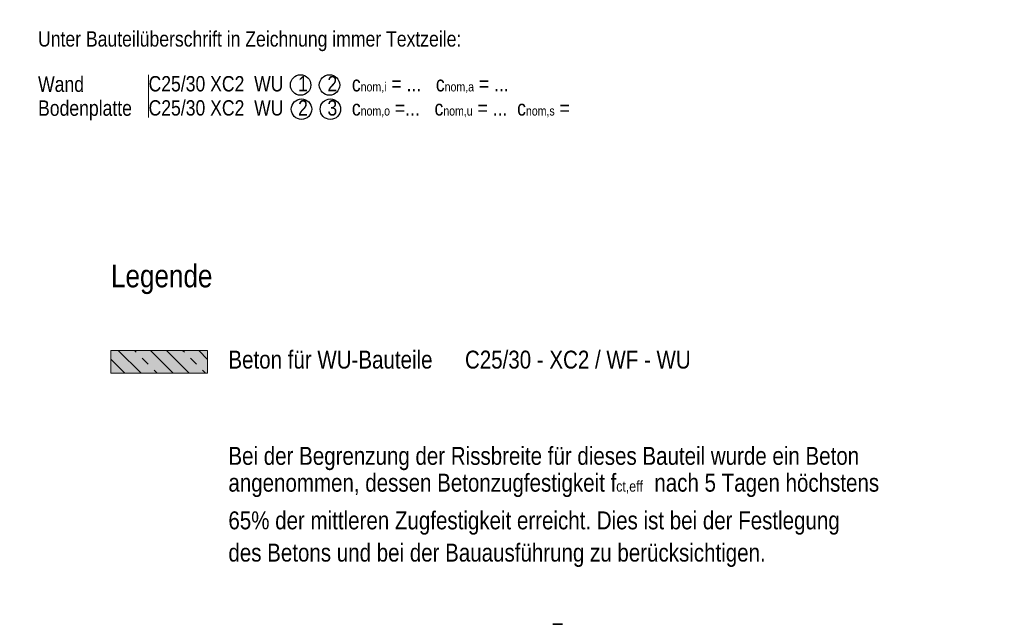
# Model space of a CAD drawing. Header units: millimetres. Extents: x 0 to 50.9, y 0 to 29.7.
# Tile 13 of 13: x 42.2 to 50.9, y 14.3 to 19.6. Entities that reach past the tile are written whole.
import ezdxf

# ---------------------------------------------------------------- set-up
doc = ezdxf.new("R2010")
doc.units = ezdxf.units.MM
doc.styles.add('Arial Narrow', font='ARIALN.TTF')

msp = doc.modelspace()

# ---------------------------------------------------------------- hatches: boundary and pattern name
at = {"lineweight": 13}
h = msp.add_hatch(dxfattribs=at)
h.set_pattern_fill('wuB', color=6, scale=0.01, angle=135, style=0, pattern_type=2)
h.set_pattern_definition([(135, (0, 0), (-0.212132, -0.212132), []), (135, (-0.0707, -0.0707), (-0.212132, -0.212132), []), (135, (-0.14142, -0.14142), (-0.212132, -0.212132), [0.075, -0.075])])
h.paths.add_polyline_path([(43.869, 16.7382), (43.869, 16.5382), (43.019, 16.5382), (43.019, 16.7382)])
at = {"lineweight": 13, "true_color": 0x98c596}
msp.add_hatch(color=253, dxfattribs=at).paths.add_polyline_path([(43.869, 16.7382), (43.869, 16.5382), (43.019, 16.5382), (43.019, 16.7382)])

# ---------------------------------------------------------------- linework, layer by layer
at = {"color": 9, "linetype": 'Continuous', "lineweight": 0}
msp.add_line((43.3494, 19.1612), (43.3494, 18.7839), dxfattribs=at)
at = {"color": 5, "linetype": 'Continuous', "lineweight": 18}
for p, q in [((43.869, 16.7382), (43.019, 16.7382)), ((43.019, 16.7382), (43.019, 16.5382)), ((43.869, 16.5382), (43.869, 16.7382)), ((43.019, 16.5382), (43.869, 16.5382))]:
    msp.add_line(p, q, dxfattribs=at)
at = {"color": 2, "linetype": 'Continuous', "lineweight": 35}
msp.add_line((46.9032, 14.331), (46.989, 14.331), dxfattribs=at)
at = {"color": 3, "linetype": 'Continuous', "lineweight": 25}
for centre in [(44.686, 19.0709), (44.9404, 19.0709), (44.6942, 18.8583), (44.948, 18.8583)]:
    msp.add_circle(centre, 0.09, dxfattribs=at)

# ---------------------------------------------------------------- texts
at = {"color": 2, "lineweight": 35, "style": 'Arial Narrow'}
for s, height, p in [('Unter Bauteilüberschrift in Zeichnung immer Textzeile:', 0.135, (42.3778, 19.4086)), ('Wand', 0.135, (42.3778, 19.0107)), ('Bodenplatte', 0.135, (42.3778, 18.8004)), ('Legende', 0.2, (43.019, 17.2927)), ('Beton für WU-Bauteile', 0.1575, (44.0514, 16.5786)), ('C25/30 - XC2 / WF - WU', 0.1575, (46.1316, 16.5786)), ('Bei der Begrenzung der Rissbreite für dieses Bauteil wurde ein Beton', 0.1575, (44.0514, 15.7327)), ('65% der mittleren Zugfestigkeit erreicht. Dies ist bei der Festlegung', 0.1575, (44.0514, 15.1657)), ('des Betons und bei der Bauausführung zu berücksichtigen.', 0.1575, (44.0514, 14.8822))]:
    msp.add_text(s, height=height, dxfattribs=at).set_placement(p)
at = {"color": 2, "lineweight": 35, "attachment_point": 7, "line_spacing_factor": 0.9, "style": 'Arial Narrow'}
for s, insert, char_height in [('C25/30 XC2  WU   1    2   c{\\A1;\\H.6x;\\S^ nom,i;} = ...   c{\\A1;\\H.6x;\\S^ nom,a;} = ...', (43.3494, 19.0126), 0.135), ('C25/30 XC2  WU   2    3   c{\\A1;\\H.6x;\\S^ nom,o;} =...   c{\\A1;\\H.6x;\\S^ nom,u;} = ...  c{\\A1;\\H.6x;\\S^ nom,s;} =', (43.3494, 18.8004), 0.135), ('angenommen, dessen Betonzugfestigkeit f{\\A1;\\H.6x;\\S^ ct,eff;}  nach 5 Tagen höchstens', (44.0514, 15.4492), 0.1575)]:
    msp.add_mtext(s, dxfattribs=dict(at, insert=insert, char_height=char_height))
at = {"color": 4, "lineweight": 50, "insert": (33.9047, 16.4339), "char_height": 0.25, "attachment_point": 1, "line_spacing_factor": 0.9, "style": 'Arial Narrow'}
msp.add_mtext('In allen WU- und Außenwänden ist auf mind. 30 cm Höhe eine{\\P}Anschlussmischung mit Größtkorn von 8 mm einzusetzen.', dxfattribs=at)

doc.saveas('drawing.dxf')
